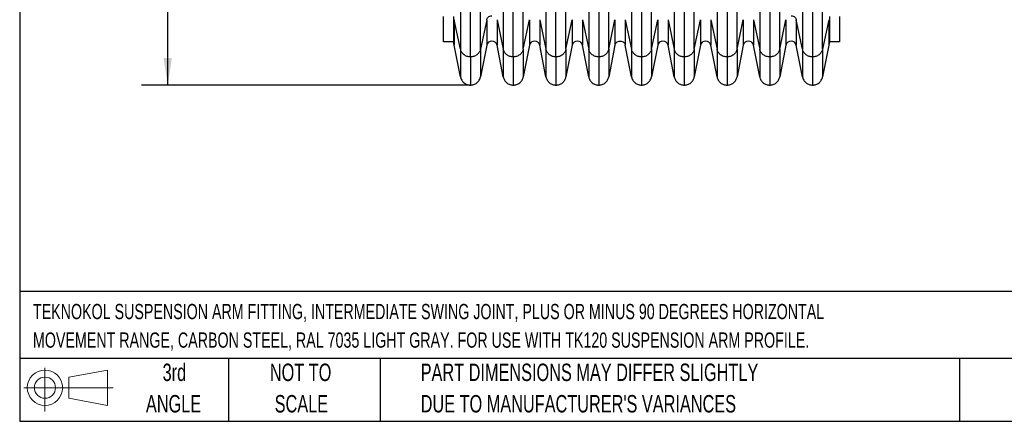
# Model space of a CAD drawing. Header units: millimetres. Extents: x 16 to 683, y 16 to 524.
# Tile 1 of 40: x 16 to 315, y 16 to 138. Entities that reach past the tile are written whole.
import ezdxf

# ---------------------------------------------------------------- set-up
doc = ezdxf.new("R2010")
doc.units = ezdxf.units.MM
doc.header["$LTSCALE"] = 2.5
doc.layers.add('DIMENSIONS', color=140, linetype='Continuous', lineweight=25)
doc.layers.add('TEXT', color=140, linetype='Continuous', lineweight=25)
doc.styles.add('SLDTEXTSTYLE0', font='TXT', dxfattribs={"width": 0.7})
doc.dimstyles.new('SLDDIMSTYLE0', dxfattribs={"dimtxt": 5.39502, "dimasz": 8.255, "dimexe": 0, "dimexo": 0.0625, "dimgap": 1.348755, "dimtad": 0, "dimtih": 1, "dimtoh": 1, "dimrnd": 1e-09, "dimzin": 4, "dimdsep": 46, "dimtxsty": 'SLDTEXTSTYLE0', "dimsah": 1, "dimcen": 0.09, "dimadec": 0, "dimazin": 1, "dimtfac": 1, "dimtofl": 0, "dimtmove": 0, "dimatfit": 3, "dimfxl": 0, "dimfrac": 2, "dimtolj": 1, "dimtzin": 12, "dimarcsym": 0})

# ---------------------------------------------------------------- blocks, each defined once
blk = doc.blocks.new('Block11')
at = {"color": 7, "linetype": 'Continuous', "lineweight": 18}
for p, q in [((6.47, 13.28), (6.47, 0)), ((13.7, 10.42), (25.44, 12.58)), ((25.44, 12.58), (25.44, 1.83)), ((13.7, 3.99), (13.7, 10.42)), ((0, 7.2), (27.18, 7.2)), ((13.7, 3.99), (25.44, 1.83))]:
    blk.add_line(p, q, dxfattribs=at)
for radius in [5.38, 3.21]:
    blk.add_circle((6.47, 7.2), radius, dxfattribs=at)
blk = doc.blocks.new('Block12')
at = {"color": 7, "linetype": 'Continuous'}
blk.add_blockref('Block11', (0, 0), dxfattribs=at)
blk = doc.blocks.new('_D')
at = {"layer": 'DIMENSIONS'}
for p, q in [((149.77, 334.06), (52.95, 334.06)), ((60.88, 334.06), (60.88, 256.29)), ((52.87, 246.5), (51.06, 246.5)), ((51.06, 246.5), (51.06, 237.93)), ((68.9, 246.5), (70.71, 246.5)), ((70.71, 246.5), (70.71, 237.93)), ((51.06, 237.93), (52.87, 237.93)), ((60.88, 118.06), (60.88, 236.72)), ((70.71, 237.93), (68.9, 237.93)), ((149.77, 118.06), (52.95, 118.06))]:
    blk.add_line(p, q, dxfattribs=at)
for points in [[(60.88, 334.06), (59.61, 325.8), (62.15, 325.8)], [(60.88, 118.06), (62.15, 126.31), (59.61, 126.31)]]:
    blk.add_solid(points, dxfattribs=at)
at = {"layer": 'DIMENSIONS', "char_height": 5.292, "attachment_point": 1, "style": 'SLDTEXTSTYLE0'}
for s, insert in [('216.0', (50.62, 254.53)), ('8.50', (52.87, 244.75))]:
    blk.add_mtext(s, dxfattribs=dict(at, insert=insert))

msp = doc.modelspace()

# ---------------------------------------------------------------- linework, layer by layer
for p, q in [((149.902, 152.552), (149.902, 128.97)), ((152.943, 126.631), (152.943, 152.029)), ((155.985, 128.97), (155.985, 152.552)), ((162.902, 152.552), (162.902, 128.97)), ((165.943, 126.631), (165.943, 152.029)), ((168.985, 128.97), (168.985, 152.552)), ((175.902, 152.552), (175.902, 128.97)), ((178.943, 126.631), (178.943, 152.029)), ((181.985, 128.97), (181.985, 152.552)), ((188.902, 152.552), (188.902, 128.97)), ((191.943, 152.029), (191.943, 126.631)), ((194.985, 128.97), (194.985, 152.552)), ((201.902, 152.552), (201.902, 128.97)), ((204.943, 152.029), (204.943, 126.631)), ((207.985, 128.97), (207.985, 152.552)), ((214.902, 152.552), (214.902, 128.97)), ((217.943, 152.029), (217.943, 126.631)), ((220.985, 128.97), (220.985, 152.552)), ((227.902, 152.552), (227.902, 128.97)), ((230.943, 152.029), (230.943, 126.631)), ((233.985, 128.97), (233.985, 152.552)), ((240.902, 152.552), (240.902, 128.97)), ((243.943, 152.029), (243.943, 126.631)), ((246.985, 128.97), (246.985, 152.552)), ((253.902, 152.552), (253.902, 128.97)), ((256.943, 152.029), (256.943, 126.631)), ((259.985, 128.97), (259.985, 152.552)), ((149.902, 128.97), (148.013, 137.947)), ((157.873, 137.947), (155.985, 128.97)), ((161.013, 137.947), (162.902, 128.97)), ((168.985, 128.97), (170.873, 137.947)), ((174.013, 137.947), (175.902, 128.97)), ((181.985, 128.97), (183.873, 137.947)), ((187.013, 137.947), (188.902, 128.97)), ((194.985, 128.97), (196.873, 137.947)), ((200.013, 137.947), (201.902, 128.97)), ((207.985, 128.97), (209.873, 137.947)), ((213.013, 137.947), (214.902, 128.97)), ((220.985, 128.97), (222.873, 137.947)), ((226.013, 137.947), (227.902, 128.97)), ((233.985, 128.97), (235.873, 137.947)), ((239.013, 137.947), (240.902, 128.97)), ((246.985, 128.97), (248.873, 137.947)), ((253.902, 128.97), (252.013, 137.947)), ((261.873, 137.947), (259.985, 128.97)), ((147.799, 131.26), (144.711, 131.26)), ((148.013, 130.169), (147.799, 131.26)), ((149.902, 120.562), (148.013, 130.169)), ((157.873, 130.169), (155.985, 120.562)), ((162.902, 120.562), (161.013, 130.169)), ((170.873, 130.169), (168.985, 120.562)), ((175.902, 120.562), (174.013, 130.169)), ((183.873, 130.169), (181.985, 120.562)), ((188.902, 120.562), (187.013, 130.169)), ((196.873, 130.169), (194.985, 120.562)), ((201.902, 120.562), (200.013, 130.169)), ((209.873, 130.169), (207.985, 120.562)), ((214.902, 120.562), (213.013, 130.169)), ((222.873, 130.169), (220.985, 120.562)), ((227.902, 120.562), (226.013, 130.169)), ((235.873, 130.169), (233.985, 120.562)), ((240.902, 120.562), (239.013, 130.169)), ((248.873, 130.169), (246.985, 120.562)), ((253.902, 120.562), (252.013, 130.169)), ((261.873, 130.169), (259.985, 120.562)), ((262.088, 131.26), (261.873, 130.169)), ((265.176, 131.26), (262.088, 131.26))]:
    msp.add_line(p, q)
for centre in [(159.443, 129.86), (172.443, 129.86), (185.443, 129.86), (211.443, 129.86), (224.443, 129.86), (237.443, 129.86), (250.443, 129.86)]:
    msp.add_arc(centre, 1.6, 11.12026, 168.87974)
for points, knots in [([(144.711, 131.26), (144.711, 131.261), (144.711, 131.263), (144.711, 131.278), (144.711, 131.302), (144.711, 131.335), (144.711, 131.379), (144.711, 131.432), (144.711, 131.494), (144.711, 131.567), (144.711, 131.649), (144.711, 131.74), (144.711, 131.841), (144.711, 131.952), (144.711, 132.072), (144.711, 132.203), (144.711, 132.342), (144.711, 132.492), (144.711, 132.651), (144.711, 132.819), (144.711, 132.997), (144.711, 133.185), (144.711, 133.383), (144.711, 133.59), (144.711, 133.807), (144.711, 134.033), (144.711, 134.269), (144.711, 134.515), (144.711, 134.77), (144.711, 135.035), (144.711, 135.31), (144.711, 135.594), (144.711, 135.888), (144.711, 136.191), (144.711, 136.505), (144.711, 136.827), (144.711, 137.16), (144.711, 137.502), (144.711, 137.853), (144.711, 138.215), (144.711, 138.585), (144.711, 138.84), (144.711, 138.967)], [0, 0, 0, 0, 0.0245087, 0.0490153, 0.0735221, 0.0980311, 0.1225446, 0.1470649, 0.1715939, 0.1961341, 0.2206875, 0.2452562, 0.2698426, 0.2944487, 0.3190768, 0.3437289, 0.3684073, 0.3931141, 0.4178513, 0.4426212, 0.4674259, 0.4922675, 0.517148, 0.5420697, 0.5670345, 0.5920445, 0.6171018, 0.6422085, 0.6673666, 0.692578, 0.7178449, 0.7431692, 0.7685529, 0.793998, 0.8195064, 0.8450801, 0.870721, 0.896431, 0.9222121, 0.948066, 0.9739947, 1, 1, 1, 1]), ([(147.799, 138.967), (147.799, 137.639), (147.799, 136.468), (147.799, 134.561), (147.799, 133.812), (147.799, 132.558), (147.799, 132.071), (147.799, 131.421), (147.799, 131.26), (147.799, 131.26)], [0.919103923, 0.919103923, 0.919103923, 0.919103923, 0.941260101, 0.941260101, 0.960116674, 0.960116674, 0.98002263, 0.98002263, 1, 1, 1, 1]), ([(148.013, 137.947), (148.013, 136.608), (148.013, 135.426), (148.013, 133.502), (148.013, 132.746), (148.013, 131.48), (148.013, 130.987), (148.013, 130.331), (148.013, 130.169), (148.013, 130.169)], [0.919103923, 0.919103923, 0.919103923, 0.919103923, 0.941260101, 0.941260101, 0.960116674, 0.960116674, 0.98002263, 0.98002263, 1, 1, 1, 1]), ([(157.873, 137.947), (157.899, 138.067), (157.942, 138.197), (158.085, 138.463), (158.184, 138.598), (158.451, 138.845), (158.619, 138.955), (159.005, 139.111), (159.224, 139.154), (159.443, 139.154)], [0, 0, 0, 0, 0.25, 0.25, 0.5, 0.5, 0.75, 0.75, 1, 1, 1, 1]), ([(157.873, 137.947), (157.873, 136.608), (157.873, 135.426), (157.873, 133.502), (157.873, 132.746), (157.873, 131.48), (157.873, 130.987), (157.873, 130.331), (157.873, 130.169), (157.873, 130.169)], [0.919103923, 0.919103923, 0.919103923, 0.919103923, 0.941260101, 0.941260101, 0.960116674, 0.960116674, 0.98002263, 0.98002263, 1, 1, 1, 1]), ([(161.013, 137.947), (161.013, 136.608), (161.013, 135.426), (161.013, 133.502), (161.013, 132.746), (161.013, 131.48), (161.013, 130.987), (161.013, 130.331), (161.013, 130.169), (161.013, 130.169)], [0.919103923, 0.919103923, 0.919103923, 0.919103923, 0.941260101, 0.941260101, 0.960116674, 0.960116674, 0.98002263, 0.98002263, 1, 1, 1, 1]), ([(170.873, 137.947), (170.873, 136.608), (170.873, 135.426), (170.873, 133.502), (170.873, 132.746), (170.873, 131.48), (170.873, 130.987), (170.873, 130.331), (170.873, 130.169), (170.873, 130.169)], [0.919103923, 0.919103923, 0.919103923, 0.919103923, 0.941260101, 0.941260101, 0.960116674, 0.960116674, 0.98002263, 0.98002263, 1, 1, 1, 1]), ([(174.013, 137.947), (174.013, 136.608), (174.013, 135.426), (174.013, 133.502), (174.013, 132.746), (174.013, 131.48), (174.013, 130.987), (174.013, 130.331), (174.013, 130.169), (174.013, 130.169)], [0.919103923, 0.919103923, 0.919103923, 0.919103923, 0.941260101, 0.941260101, 0.960116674, 0.960116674, 0.98002263, 0.98002263, 1, 1, 1, 1]), ([(183.873, 137.947), (183.873, 136.608), (183.873, 135.426), (183.873, 133.502), (183.873, 132.746), (183.873, 131.48), (183.873, 130.987), (183.873, 130.331), (183.873, 130.169), (183.873, 130.169)], [0.919103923, 0.919103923, 0.919103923, 0.919103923, 0.941260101, 0.941260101, 0.960116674, 0.960116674, 0.98002263, 0.98002263, 1, 1, 1, 1]), ([(187.013, 137.947), (187.013, 136.608), (187.013, 135.426), (187.013, 133.502), (187.013, 132.746), (187.013, 131.48), (187.013, 130.987), (187.013, 130.331), (187.013, 130.169), (187.013, 130.169)], [0.919103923, 0.919103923, 0.919103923, 0.919103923, 0.941260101, 0.941260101, 0.960116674, 0.960116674, 0.98002263, 0.98002263, 1, 1, 1, 1]), ([(196.873, 137.947), (196.873, 136.608), (196.873, 135.426), (196.873, 133.502), (196.873, 132.746), (196.873, 131.48), (196.873, 130.987), (196.873, 130.331), (196.873, 130.169), (196.873, 130.169)], [0.919103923, 0.919103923, 0.919103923, 0.919103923, 0.941260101, 0.941260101, 0.960116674, 0.960116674, 0.98002263, 0.98002263, 1, 1, 1, 1]), ([(200.013, 137.947), (200.013, 136.608), (200.013, 135.426), (200.013, 133.502), (200.013, 132.746), (200.013, 131.48), (200.013, 130.987), (200.013, 130.331), (200.013, 130.169), (200.013, 130.169)], [0.919103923, 0.919103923, 0.919103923, 0.919103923, 0.941260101, 0.941260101, 0.960116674, 0.960116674, 0.98002263, 0.98002263, 1, 1, 1, 1]), ([(209.873, 137.947), (209.873, 136.608), (209.873, 135.426), (209.873, 133.502), (209.873, 132.746), (209.873, 131.48), (209.873, 130.987), (209.873, 130.331), (209.873, 130.169), (209.873, 130.169)], [0.919103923, 0.919103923, 0.919103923, 0.919103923, 0.941260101, 0.941260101, 0.960116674, 0.960116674, 0.98002263, 0.98002263, 1, 1, 1, 1]), ([(213.013, 137.947), (213.013, 136.608), (213.013, 135.426), (213.013, 133.502), (213.013, 132.746), (213.013, 131.48), (213.013, 130.987), (213.013, 130.331), (213.013, 130.169), (213.013, 130.169)], [0.919103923, 0.919103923, 0.919103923, 0.919103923, 0.941260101, 0.941260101, 0.960116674, 0.960116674, 0.98002263, 0.98002263, 1, 1, 1, 1]), ([(222.873, 137.947), (222.873, 136.608), (222.873, 135.426), (222.873, 133.502), (222.873, 132.746), (222.873, 131.48), (222.873, 130.987), (222.873, 130.331), (222.873, 130.169), (222.873, 130.169)], [0.919103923, 0.919103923, 0.919103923, 0.919103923, 0.941260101, 0.941260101, 0.960116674, 0.960116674, 0.98002263, 0.98002263, 1, 1, 1, 1]), ([(226.013, 137.947), (226.013, 136.608), (226.013, 135.426), (226.013, 133.502), (226.013, 132.746), (226.013, 131.48), (226.013, 130.987), (226.013, 130.331), (226.013, 130.169), (226.013, 130.169)], [0.919103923, 0.919103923, 0.919103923, 0.919103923, 0.941260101, 0.941260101, 0.960116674, 0.960116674, 0.98002263, 0.98002263, 1, 1, 1, 1]), ([(235.873, 137.947), (235.873, 136.608), (235.873, 135.426), (235.873, 133.502), (235.873, 132.746), (235.873, 131.48), (235.873, 130.987), (235.873, 130.331), (235.873, 130.169), (235.873, 130.169)], [0.919103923, 0.919103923, 0.919103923, 0.919103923, 0.941260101, 0.941260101, 0.960116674, 0.960116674, 0.98002263, 0.98002263, 1, 1, 1, 1]), ([(239.013, 137.947), (239.013, 136.608), (239.013, 135.426), (239.013, 133.502), (239.013, 132.746), (239.013, 131.48), (239.013, 130.987), (239.013, 130.331), (239.013, 130.169), (239.013, 130.169)], [0.919103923, 0.919103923, 0.919103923, 0.919103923, 0.941260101, 0.941260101, 0.960116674, 0.960116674, 0.98002263, 0.98002263, 1, 1, 1, 1]), ([(248.873, 137.947), (248.873, 136.608), (248.873, 135.426), (248.873, 133.502), (248.873, 132.746), (248.873, 131.48), (248.873, 130.987), (248.873, 130.331), (248.873, 130.169), (248.873, 130.169)], [0.919103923, 0.919103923, 0.919103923, 0.919103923, 0.941260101, 0.941260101, 0.960116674, 0.960116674, 0.98002263, 0.98002263, 1, 1, 1, 1]), ([(250.443, 139.154), (250.663, 139.154), (250.881, 139.111), (251.268, 138.955), (251.436, 138.845), (251.702, 138.598), (251.802, 138.463), (251.945, 138.197), (251.988, 138.067), (252.013, 137.947)], [0, 0, 0, 0, 0.25, 0.25, 0.5, 0.5, 0.75, 0.75, 1, 1, 1, 1]), ([(252.013, 137.947), (252.013, 136.608), (252.013, 135.426), (252.013, 133.502), (252.013, 132.746), (252.013, 131.48), (252.013, 130.987), (252.013, 130.331), (252.013, 130.169), (252.013, 130.169)], [0.919103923, 0.919103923, 0.919103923, 0.919103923, 0.941260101, 0.941260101, 0.960116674, 0.960116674, 0.98002263, 0.98002263, 1, 1, 1, 1]), ([(261.873, 137.947), (261.873, 136.608), (261.873, 135.426), (261.873, 133.502), (261.873, 132.746), (261.873, 131.48), (261.873, 130.987), (261.873, 130.331), (261.873, 130.169), (261.873, 130.169)], [0.919103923, 0.919103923, 0.919103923, 0.919103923, 0.941260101, 0.941260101, 0.960116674, 0.960116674, 0.98002263, 0.98002263, 1, 1, 1, 1]), ([(262.088, 138.967), (262.088, 137.639), (262.088, 136.468), (262.088, 134.561), (262.088, 133.812), (262.088, 132.558), (262.088, 132.071), (262.088, 131.421), (262.088, 131.26), (262.088, 131.26)], [0.919103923, 0.919103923, 0.919103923, 0.919103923, 0.941260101, 0.941260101, 0.960116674, 0.960116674, 0.98002263, 0.98002263, 1, 1, 1, 1]), ([(265.176, 138.967), (265.176, 137.639), (265.176, 136.468), (265.176, 134.561), (265.176, 133.812), (265.176, 132.558), (265.176, 132.071), (265.176, 131.421), (265.176, 131.26), (265.176, 131.26)], [0.919103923, 0.919103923, 0.919103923, 0.919103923, 0.941260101, 0.941260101, 0.960116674, 0.960116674, 0.98002263, 0.98002263, 1, 1, 1, 1]), ([(152.943, 126.631), (152.615, 126.631), (152.267, 126.681), (151.589, 126.901), (151.26, 127.071), (150.688, 127.511), (150.446, 127.78), (150.084, 128.359), (149.965, 128.669), (149.902, 128.97)], [0, 0, 0, 0, 0.25, 0.25, 0.5, 0.5, 0.75, 0.75, 1, 1, 1, 1]), ([(149.902, 128.97), (149.902, 127.532), (149.902, 126.258), (149.902, 124.179), (149.902, 123.361), (149.902, 121.988), (149.902, 121.453), (149.902, 120.739), (149.902, 120.562), (149.902, 120.562)], [0.919103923, 0.919103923, 0.919103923, 0.919103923, 0.941260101, 0.941260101, 0.960116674, 0.960116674, 0.98002263, 0.98002263, 1, 1, 1, 1]), ([(155.985, 128.97), (155.922, 128.669), (155.802, 128.359), (155.441, 127.78), (155.199, 127.511), (154.627, 127.071), (154.298, 126.901), (153.62, 126.681), (153.272, 126.631), (152.943, 126.631)], [0, 0, 0, 0, 0.25, 0.25, 0.5, 0.5, 0.75, 0.75, 1, 1, 1, 1]), ([(155.985, 128.97), (155.985, 127.532), (155.985, 126.258), (155.985, 124.179), (155.985, 123.361), (155.985, 121.988), (155.985, 121.453), (155.985, 120.739), (155.985, 120.562), (155.985, 120.562)], [0.919103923, 0.919103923, 0.919103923, 0.919103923, 0.941260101, 0.941260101, 0.960116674, 0.960116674, 0.98002263, 0.98002263, 1, 1, 1, 1]), ([(165.943, 126.631), (165.615, 126.631), (165.267, 126.681), (164.589, 126.901), (164.26, 127.071), (163.688, 127.511), (163.446, 127.78), (163.084, 128.359), (162.965, 128.669), (162.902, 128.97)], [0, 0, 0, 0, 0.25, 0.25, 0.5, 0.5, 0.75, 0.75, 1, 1, 1, 1]), ([(162.902, 128.97), (162.902, 127.532), (162.902, 126.258), (162.902, 124.179), (162.902, 123.361), (162.902, 121.988), (162.902, 121.453), (162.902, 120.739), (162.902, 120.562), (162.902, 120.562)], [0.919103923, 0.919103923, 0.919103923, 0.919103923, 0.941260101, 0.941260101, 0.960116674, 0.960116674, 0.98002263, 0.98002263, 1, 1, 1, 1]), ([(168.985, 128.97), (168.922, 128.669), (168.802, 128.359), (168.441, 127.78), (168.199, 127.511), (167.627, 127.071), (167.298, 126.901), (166.62, 126.681), (166.272, 126.631), (165.943, 126.631)], [0, 0, 0, 0, 0.25, 0.25, 0.5, 0.5, 0.75, 0.75, 1, 1, 1, 1]), ([(168.985, 128.97), (168.985, 127.532), (168.985, 126.258), (168.985, 124.179), (168.985, 123.361), (168.985, 121.988), (168.985, 121.453), (168.985, 120.739), (168.985, 120.562), (168.985, 120.562)], [0.919103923, 0.919103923, 0.919103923, 0.919103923, 0.941260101, 0.941260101, 0.960116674, 0.960116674, 0.98002263, 0.98002263, 1, 1, 1, 1]), ([(178.943, 126.631), (178.615, 126.631), (178.267, 126.681), (177.589, 126.901), (177.26, 127.071), (176.688, 127.511), (176.446, 127.78), (176.084, 128.359), (175.965, 128.669), (175.902, 128.97)], [0, 0, 0, 0, 0.25, 0.25, 0.5, 0.5, 0.75, 0.75, 1, 1, 1, 1]), ([(175.902, 128.97), (175.902, 127.532), (175.902, 126.258), (175.902, 124.179), (175.902, 123.361), (175.902, 121.988), (175.902, 121.453), (175.902, 120.739), (175.902, 120.562), (175.902, 120.562)], [0.919103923, 0.919103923, 0.919103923, 0.919103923, 0.941260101, 0.941260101, 0.960116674, 0.960116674, 0.98002263, 0.98002263, 1, 1, 1, 1]), ([(181.985, 128.97), (181.922, 128.669), (181.802, 128.359), (181.441, 127.78), (181.199, 127.511), (180.627, 127.071), (180.298, 126.901), (179.62, 126.681), (179.272, 126.631), (178.943, 126.631)], [0, 0, 0, 0, 0.25, 0.25, 0.5, 0.5, 0.75, 0.75, 1, 1, 1, 1]), ([(181.985, 128.97), (181.985, 127.532), (181.985, 126.258), (181.985, 124.179), (181.985, 123.361), (181.985, 121.988), (181.985, 121.453), (181.985, 120.739), (181.985, 120.562), (181.985, 120.562)], [0.919103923, 0.919103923, 0.919103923, 0.919103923, 0.941260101, 0.941260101, 0.960116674, 0.960116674, 0.98002263, 0.98002263, 1, 1, 1, 1]), ([(191.943, 126.631), (191.615, 126.631), (191.267, 126.681), (190.589, 126.901), (190.26, 127.071), (189.688, 127.511), (189.446, 127.78), (189.084, 128.359), (188.965, 128.669), (188.902, 128.97)], [0, 0, 0, 0, 0.25, 0.25, 0.5, 0.5, 0.75, 0.75, 1, 1, 1, 1]), ([(188.902, 128.97), (188.902, 127.532), (188.902, 126.258), (188.902, 124.179), (188.902, 123.361), (188.902, 121.988), (188.902, 121.453), (188.902, 120.739), (188.902, 120.562), (188.902, 120.562)], [0.919103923, 0.919103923, 0.919103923, 0.919103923, 0.941260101, 0.941260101, 0.960116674, 0.960116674, 0.98002263, 0.98002263, 1, 1, 1, 1]), ([(194.985, 128.97), (194.922, 128.669), (194.802, 128.359), (194.441, 127.78), (194.199, 127.511), (193.627, 127.071), (193.298, 126.901), (192.62, 126.681), (192.272, 126.631), (191.943, 126.631)], [0, 0, 0, 0, 0.25, 0.25, 0.5, 0.5, 0.75, 0.75, 1, 1, 1, 1]), ([(194.985, 128.97), (194.985, 127.532), (194.985, 126.258), (194.985, 124.179), (194.985, 123.361), (194.985, 121.988), (194.985, 121.453), (194.985, 120.739), (194.985, 120.562), (194.985, 120.562)], [0.919103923, 0.919103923, 0.919103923, 0.919103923, 0.941260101, 0.941260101, 0.960116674, 0.960116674, 0.98002263, 0.98002263, 1, 1, 1, 1]), ([(196.873, 130.169), (196.899, 130.297), (196.942, 130.436), (197.085, 130.72), (197.184, 130.865), (197.451, 131.129), (197.619, 131.247), (198.005, 131.413), (198.224, 131.46), (198.663, 131.46), (198.881, 131.413), (199.268, 131.247), (199.436, 131.129), (199.702, 130.865), (199.802, 130.72), (199.945, 130.436), (199.988, 130.297), (200.013, 130.169)], [0, 0, 0, 0, 0.125, 0.125, 0.25, 0.25, 0.375, 0.375, 0.5, 0.5, 0.625, 0.625, 0.75, 0.75, 0.875, 0.875, 1, 1, 1, 1]), ([(204.943, 126.631), (204.615, 126.631), (204.267, 126.681), (203.589, 126.901), (203.26, 127.071), (202.688, 127.511), (202.446, 127.78), (202.084, 128.359), (201.965, 128.669), (201.902, 128.97)], [0, 0, 0, 0, 0.25, 0.25, 0.5, 0.5, 0.75, 0.75, 1, 1, 1, 1]), ([(201.902, 128.97), (201.902, 127.532), (201.902, 126.258), (201.902, 124.179), (201.902, 123.361), (201.902, 121.988), (201.902, 121.453), (201.902, 120.739), (201.902, 120.562), (201.902, 120.562)], [0.919103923, 0.919103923, 0.919103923, 0.919103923, 0.941260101, 0.941260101, 0.960116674, 0.960116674, 0.98002263, 0.98002263, 1, 1, 1, 1]), ([(207.985, 128.97), (207.922, 128.669), (207.802, 128.359), (207.441, 127.78), (207.199, 127.511), (206.627, 127.071), (206.298, 126.901), (205.62, 126.681), (205.272, 126.631), (204.943, 126.631)], [0, 0, 0, 0, 0.25, 0.25, 0.5, 0.5, 0.75, 0.75, 1, 1, 1, 1]), ([(207.985, 128.97), (207.985, 127.532), (207.985, 126.258), (207.985, 124.179), (207.985, 123.361), (207.985, 121.988), (207.985, 121.453), (207.985, 120.739), (207.985, 120.562), (207.985, 120.562)], [0.919103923, 0.919103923, 0.919103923, 0.919103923, 0.941260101, 0.941260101, 0.960116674, 0.960116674, 0.98002263, 0.98002263, 1, 1, 1, 1]), ([(217.943, 126.631), (217.615, 126.631), (217.267, 126.681), (216.589, 126.901), (216.26, 127.071), (215.688, 127.511), (215.446, 127.78), (215.084, 128.359), (214.965, 128.669), (214.902, 128.97)], [0, 0, 0, 0, 0.25, 0.25, 0.5, 0.5, 0.75, 0.75, 1, 1, 1, 1]), ([(214.902, 128.97), (214.902, 127.532), (214.902, 126.258), (214.902, 124.179), (214.902, 123.361), (214.902, 121.988), (214.902, 121.453), (214.902, 120.739), (214.902, 120.562), (214.902, 120.562)], [0.919103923, 0.919103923, 0.919103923, 0.919103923, 0.941260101, 0.941260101, 0.960116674, 0.960116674, 0.98002263, 0.98002263, 1, 1, 1, 1]), ([(220.985, 128.97), (220.922, 128.669), (220.802, 128.359), (220.441, 127.78), (220.199, 127.511), (219.627, 127.071), (219.298, 126.901), (218.62, 126.681), (218.272, 126.631), (217.943, 126.631)], [0, 0, 0, 0, 0.25, 0.25, 0.5, 0.5, 0.75, 0.75, 1, 1, 1, 1]), ([(220.985, 128.97), (220.985, 127.532), (220.985, 126.258), (220.985, 124.179), (220.985, 123.361), (220.985, 121.988), (220.985, 121.453), (220.985, 120.739), (220.985, 120.562), (220.985, 120.562)], [0.919103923, 0.919103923, 0.919103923, 0.919103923, 0.941260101, 0.941260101, 0.960116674, 0.960116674, 0.98002263, 0.98002263, 1, 1, 1, 1]), ([(230.943, 126.631), (230.615, 126.631), (230.267, 126.681), (229.589, 126.901), (229.26, 127.071), (228.688, 127.511), (228.446, 127.78), (228.084, 128.359), (227.965, 128.669), (227.902, 128.97)], [0, 0, 0, 0, 0.25, 0.25, 0.5, 0.5, 0.75, 0.75, 1, 1, 1, 1]), ([(227.902, 128.97), (227.902, 127.532), (227.902, 126.258), (227.902, 124.179), (227.902, 123.361), (227.902, 121.988), (227.902, 121.453), (227.902, 120.739), (227.902, 120.562), (227.902, 120.562)], [0.919103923, 0.919103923, 0.919103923, 0.919103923, 0.941260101, 0.941260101, 0.960116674, 0.960116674, 0.98002263, 0.98002263, 1, 1, 1, 1]), ([(233.985, 128.97), (233.922, 128.669), (233.802, 128.359), (233.441, 127.78), (233.199, 127.511), (232.627, 127.071), (232.298, 126.901), (231.62, 126.681), (231.272, 126.631), (230.943, 126.631)], [0, 0, 0, 0, 0.25, 0.25, 0.5, 0.5, 0.75, 0.75, 1, 1, 1, 1]), ([(233.985, 128.97), (233.985, 127.532), (233.985, 126.258), (233.985, 124.179), (233.985, 123.361), (233.985, 121.988), (233.985, 121.453), (233.985, 120.739), (233.985, 120.562), (233.985, 120.562)], [0.919103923, 0.919103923, 0.919103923, 0.919103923, 0.941260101, 0.941260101, 0.960116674, 0.960116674, 0.98002263, 0.98002263, 1, 1, 1, 1]), ([(243.943, 126.631), (243.615, 126.631), (243.267, 126.681), (242.589, 126.901), (242.26, 127.071), (241.688, 127.511), (241.446, 127.78), (241.084, 128.359), (240.965, 128.669), (240.902, 128.97)], [0, 0, 0, 0, 0.25, 0.25, 0.5, 0.5, 0.75, 0.75, 1, 1, 1, 1]), ([(240.902, 128.97), (240.902, 127.532), (240.902, 126.258), (240.902, 124.179), (240.902, 123.361), (240.902, 121.988), (240.902, 121.453), (240.902, 120.739), (240.902, 120.562), (240.902, 120.562)], [0.919103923, 0.919103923, 0.919103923, 0.919103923, 0.941260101, 0.941260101, 0.960116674, 0.960116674, 0.98002263, 0.98002263, 1, 1, 1, 1]), ([(246.985, 128.97), (246.922, 128.669), (246.802, 128.359), (246.441, 127.78), (246.199, 127.511), (245.627, 127.071), (245.298, 126.901), (244.62, 126.681), (244.272, 126.631), (243.943, 126.631)], [0, 0, 0, 0, 0.25, 0.25, 0.5, 0.5, 0.75, 0.75, 1, 1, 1, 1]), ([(246.985, 128.97), (246.985, 127.532), (246.985, 126.258), (246.985, 124.179), (246.985, 123.361), (246.985, 121.988), (246.985, 121.453), (246.985, 120.739), (246.985, 120.562), (246.985, 120.562)], [0.919103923, 0.919103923, 0.919103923, 0.919103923, 0.941260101, 0.941260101, 0.960116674, 0.960116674, 0.98002263, 0.98002263, 1, 1, 1, 1]), ([(256.943, 126.631), (256.615, 126.631), (256.267, 126.681), (255.589, 126.901), (255.26, 127.071), (254.688, 127.511), (254.446, 127.78), (254.084, 128.359), (253.965, 128.669), (253.902, 128.97)], [0, 0, 0, 0, 0.25, 0.25, 0.5, 0.5, 0.75, 0.75, 1, 1, 1, 1]), ([(253.902, 128.97), (253.902, 127.532), (253.902, 126.258), (253.902, 124.179), (253.902, 123.361), (253.902, 121.988), (253.902, 121.453), (253.902, 120.739), (253.902, 120.562), (253.902, 120.562)], [0.919103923, 0.919103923, 0.919103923, 0.919103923, 0.941260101, 0.941260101, 0.960116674, 0.960116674, 0.98002263, 0.98002263, 1, 1, 1, 1]), ([(259.985, 128.97), (259.922, 128.669), (259.802, 128.359), (259.441, 127.78), (259.199, 127.511), (258.627, 127.071), (258.298, 126.901), (257.62, 126.681), (257.272, 126.631), (256.943, 126.631)], [0, 0, 0, 0, 0.25, 0.25, 0.5, 0.5, 0.75, 0.75, 1, 1, 1, 1]), ([(259.985, 128.97), (259.985, 127.532), (259.985, 126.258), (259.985, 124.179), (259.985, 123.361), (259.985, 121.988), (259.985, 121.453), (259.985, 120.739), (259.985, 120.562), (259.985, 120.562)], [0.919103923, 0.919103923, 0.919103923, 0.919103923, 0.941260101, 0.941260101, 0.960116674, 0.960116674, 0.98002263, 0.98002263, 1, 1, 1, 1]), ([(152.943, 126.631), (152.943, 125.167), (152.943, 123.87), (152.943, 121.751), (152.943, 120.916), (152.943, 119.516), (152.943, 118.969), (152.943, 118.241), (152.943, 118.06), (152.943, 118.06)], [0.919103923, 0.919103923, 0.919103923, 0.919103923, 0.941260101, 0.941260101, 0.960116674, 0.960116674, 0.98002263, 0.98002263, 1, 1, 1, 1]), ([(165.943, 126.631), (165.943, 125.167), (165.943, 123.87), (165.943, 121.751), (165.943, 120.916), (165.943, 119.516), (165.943, 118.969), (165.943, 118.241), (165.943, 118.06), (165.943, 118.06)], [0.919103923, 0.919103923, 0.919103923, 0.919103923, 0.941260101, 0.941260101, 0.960116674, 0.960116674, 0.98002263, 0.98002263, 1, 1, 1, 1]), ([(178.943, 126.631), (178.943, 125.167), (178.943, 123.87), (178.943, 121.751), (178.943, 120.916), (178.943, 119.516), (178.943, 118.969), (178.943, 118.241), (178.943, 118.06), (178.943, 118.06)], [0.919103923, 0.919103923, 0.919103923, 0.919103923, 0.941260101, 0.941260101, 0.960116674, 0.960116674, 0.98002263, 0.98002263, 1, 1, 1, 1]), ([(191.943, 126.631), (191.943, 125.167), (191.943, 123.87), (191.943, 121.751), (191.943, 120.916), (191.943, 119.516), (191.943, 118.969), (191.943, 118.241), (191.943, 118.06), (191.943, 118.06)], [0.919103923, 0.919103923, 0.919103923, 0.919103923, 0.941260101, 0.941260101, 0.960116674, 0.960116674, 0.98002263, 0.98002263, 1, 1, 1, 1]), ([(204.943, 126.631), (204.943, 125.167), (204.943, 123.87), (204.943, 121.751), (204.943, 120.916), (204.943, 119.516), (204.943, 118.969), (204.943, 118.241), (204.943, 118.06), (204.943, 118.06)], [0.919103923, 0.919103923, 0.919103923, 0.919103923, 0.941260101, 0.941260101, 0.960116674, 0.960116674, 0.98002263, 0.98002263, 1, 1, 1, 1]), ([(217.943, 126.631), (217.943, 125.167), (217.943, 123.87), (217.943, 121.751), (217.943, 120.916), (217.943, 119.516), (217.943, 118.969), (217.943, 118.241), (217.943, 118.06), (217.943, 118.06)], [0.919103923, 0.919103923, 0.919103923, 0.919103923, 0.941260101, 0.941260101, 0.960116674, 0.960116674, 0.98002263, 0.98002263, 1, 1, 1, 1]), ([(230.943, 126.631), (230.943, 125.167), (230.943, 123.87), (230.943, 121.751), (230.943, 120.916), (230.943, 119.516), (230.943, 118.969), (230.943, 118.241), (230.943, 118.06), (230.943, 118.06)], [0.919103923, 0.919103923, 0.919103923, 0.919103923, 0.941260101, 0.941260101, 0.960116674, 0.960116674, 0.98002263, 0.98002263, 1, 1, 1, 1]), ([(243.943, 126.631), (243.943, 125.167), (243.943, 123.87), (243.943, 121.751), (243.943, 120.916), (243.943, 119.516), (243.943, 118.969), (243.943, 118.241), (243.943, 118.06), (243.943, 118.06)], [0.919103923, 0.919103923, 0.919103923, 0.919103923, 0.941260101, 0.941260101, 0.960116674, 0.960116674, 0.98002263, 0.98002263, 1, 1, 1, 1]), ([(256.943, 126.631), (256.943, 125.167), (256.943, 123.87), (256.943, 121.751), (256.943, 120.916), (256.943, 119.516), (256.943, 118.969), (256.943, 118.241), (256.943, 118.06), (256.943, 118.06)], [0.919103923, 0.919103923, 0.919103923, 0.919103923, 0.941260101, 0.941260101, 0.960116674, 0.960116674, 0.98002263, 0.98002263, 1, 1, 1, 1]), ([(149.902, 120.562), (149.965, 120.24), (150.084, 119.909), (150.446, 119.289), (150.688, 119.001), (151.26, 118.531), (151.589, 118.348), (152.267, 118.113), (152.615, 118.06), (152.943, 118.06)], [0, 0, 0, 0, 0.25, 0.25, 0.5, 0.5, 0.75, 0.75, 1, 1, 1, 1]), ([(152.943, 118.06), (153.272, 118.06), (153.62, 118.113), (154.298, 118.348), (154.627, 118.531), (155.199, 119.001), (155.441, 119.289), (155.802, 119.909), (155.922, 120.24), (155.985, 120.562)], [0, 0, 0, 0, 0.25, 0.25, 0.5, 0.5, 0.75, 0.75, 1, 1, 1, 1]), ([(162.902, 120.562), (162.965, 120.24), (163.084, 119.909), (163.446, 119.289), (163.688, 119.001), (164.26, 118.531), (164.589, 118.348), (165.267, 118.113), (165.615, 118.06), (165.943, 118.06)], [0, 0, 0, 0, 0.25, 0.25, 0.5, 0.5, 0.75, 0.75, 1, 1, 1, 1]), ([(165.943, 118.06), (166.272, 118.06), (166.62, 118.113), (167.298, 118.348), (167.627, 118.531), (168.199, 119.001), (168.441, 119.289), (168.802, 119.909), (168.922, 120.24), (168.985, 120.562)], [0, 0, 0, 0, 0.25, 0.25, 0.5, 0.5, 0.75, 0.75, 1, 1, 1, 1]), ([(175.902, 120.562), (175.965, 120.24), (176.084, 119.909), (176.446, 119.289), (176.688, 119.001), (177.26, 118.531), (177.589, 118.348), (178.267, 118.113), (178.615, 118.06), (178.943, 118.06)], [0, 0, 0, 0, 0.25, 0.25, 0.5, 0.5, 0.75, 0.75, 1, 1, 1, 1]), ([(178.943, 118.06), (179.272, 118.06), (179.62, 118.113), (180.298, 118.348), (180.627, 118.531), (181.199, 119.001), (181.441, 119.289), (181.802, 119.909), (181.922, 120.24), (181.985, 120.562)], [0, 0, 0, 0, 0.25, 0.25, 0.5, 0.5, 0.75, 0.75, 1, 1, 1, 1]), ([(188.902, 120.562), (188.965, 120.24), (189.084, 119.909), (189.446, 119.289), (189.688, 119.001), (190.26, 118.531), (190.589, 118.348), (191.267, 118.113), (191.615, 118.06), (191.943, 118.06)], [0, 0, 0, 0, 0.25, 0.25, 0.5, 0.5, 0.75, 0.75, 1, 1, 1, 1]), ([(191.943, 118.06), (192.272, 118.06), (192.62, 118.113), (193.298, 118.348), (193.627, 118.531), (194.199, 119.001), (194.441, 119.289), (194.802, 119.909), (194.922, 120.24), (194.985, 120.562)], [0, 0, 0, 0, 0.25, 0.25, 0.5, 0.5, 0.75, 0.75, 1, 1, 1, 1]), ([(201.902, 120.562), (201.965, 120.24), (202.084, 119.909), (202.446, 119.289), (202.688, 119.001), (203.26, 118.531), (203.589, 118.348), (204.267, 118.113), (204.615, 118.06), (204.943, 118.06)], [0, 0, 0, 0, 0.25, 0.25, 0.5, 0.5, 0.75, 0.75, 1, 1, 1, 1]), ([(204.943, 118.06), (205.272, 118.06), (205.62, 118.113), (206.298, 118.348), (206.627, 118.531), (207.199, 119.001), (207.441, 119.289), (207.802, 119.909), (207.922, 120.24), (207.985, 120.562)], [0, 0, 0, 0, 0.25, 0.25, 0.5, 0.5, 0.75, 0.75, 1, 1, 1, 1]), ([(214.902, 120.562), (214.965, 120.24), (215.084, 119.909), (215.446, 119.289), (215.688, 119.001), (216.26, 118.531), (216.589, 118.348), (217.267, 118.113), (217.615, 118.06), (217.943, 118.06)], [0, 0, 0, 0, 0.25, 0.25, 0.5, 0.5, 0.75, 0.75, 1, 1, 1, 1]), ([(217.943, 118.06), (218.272, 118.06), (218.62, 118.113), (219.298, 118.348), (219.627, 118.531), (220.199, 119.001), (220.441, 119.289), (220.802, 119.909), (220.922, 120.24), (220.985, 120.562)], [0, 0, 0, 0, 0.25, 0.25, 0.5, 0.5, 0.75, 0.75, 1, 1, 1, 1]), ([(227.902, 120.562), (227.965, 120.24), (228.084, 119.909), (228.446, 119.289), (228.688, 119.001), (229.26, 118.531), (229.589, 118.348), (230.267, 118.113), (230.615, 118.06), (230.943, 118.06)], [0, 0, 0, 0, 0.25, 0.25, 0.5, 0.5, 0.75, 0.75, 1, 1, 1, 1]), ([(230.943, 118.06), (231.272, 118.06), (231.62, 118.113), (232.298, 118.348), (232.627, 118.531), (233.199, 119.001), (233.441, 119.289), (233.802, 119.909), (233.922, 120.24), (233.985, 120.562)], [0, 0, 0, 0, 0.25, 0.25, 0.5, 0.5, 0.75, 0.75, 1, 1, 1, 1]), ([(240.902, 120.562), (240.965, 120.24), (241.084, 119.909), (241.446, 119.289), (241.688, 119.001), (242.26, 118.531), (242.589, 118.348), (243.267, 118.113), (243.615, 118.06), (243.943, 118.06)], [0, 0, 0, 0, 0.25, 0.25, 0.5, 0.5, 0.75, 0.75, 1, 1, 1, 1]), ([(243.943, 118.06), (244.272, 118.06), (244.62, 118.113), (245.298, 118.348), (245.627, 118.531), (246.199, 119.001), (246.441, 119.289), (246.802, 119.909), (246.922, 120.24), (246.985, 120.562)], [0, 0, 0, 0, 0.25, 0.25, 0.5, 0.5, 0.75, 0.75, 1, 1, 1, 1]), ([(253.902, 120.562), (253.965, 120.24), (254.084, 119.909), (254.446, 119.289), (254.688, 119.001), (255.26, 118.531), (255.589, 118.348), (256.267, 118.113), (256.615, 118.06), (256.943, 118.06)], [0, 0, 0, 0, 0.25, 0.25, 0.5, 0.5, 0.75, 0.75, 1, 1, 1, 1]), ([(256.943, 118.06), (257.272, 118.06), (257.62, 118.113), (258.298, 118.348), (258.627, 118.531), (259.199, 119.001), (259.441, 119.289), (259.802, 119.909), (259.922, 120.24), (259.985, 120.562)], [0, 0, 0, 0, 0.25, 0.25, 0.5, 0.5, 0.75, 0.75, 1, 1, 1, 1])]:
    msp.add_open_spline(points, degree=3, knots=knots)
at = {"layer": 'DIMENSIONS'}
msp.add_line((152.943, 118.06), (149.778, 118.06), dxfattribs=at)
at = {"layer": 'TEXT'}
for p, q in [((15.875, 523.875), (15.875, 15.875)), ((682.625, 55.315), (15.875, 55.315)), ((682.625, 34.925), (15.875, 34.925)), ((79.375, 34.925), (79.375, 15.875)), ((125.529, 34.925), (125.529, 15.875)), ((301.616, 34.925), (301.616, 15.875)), ((15.875, 15.875), (682.625, 15.875))]:
    msp.add_line(p, q, dxfattribs=at)

# ---------------------------------------------------------------- block references
msp.add_blockref('Block12', (17.095, 18.885), dxfattribs=at)

# ---------------------------------------------------------------- texts
at = {"layer": 'TEXT', "style": 'SLDTEXTSTYLE0'}
for s, insert, char_height, attachment_point in [('TEKNOKOL SUSPENSION ARM FITTING, INTERMEDIATE SWING JOINT, PLUS OR MINUS 90 DEGREES HORIZONTAL', (19.914, 51.551), 4.63021, 1), ('MOVEMENT RANGE, CARBON STEEL, RAL 7035 LIGHT GRAY. FOR USE WITH TK120 SUSPENSION ARM PROFILE.', (19.914, 42.877), 4.63021, 1), ('3rd', (62.906, 33.41), 5.2917, 2), ('NOT TO', (101.289, 33.41), 5.2917, 2), ('PART DIMENSIONS MAY DIFFER SLIGHTLY', (137.798, 33.41), 5.29167, 1), ("DUE TO MANUFACTURER'S VARIANCES", (137.798, 23.854), 5.29167, 1), ('ANGLE', (62.662, 23.854), 5.2917, 2), ('SCALE', (101.53, 23.854), 5.2917, 2)]:
    msp.add_mtext(s, dxfattribs=dict(at, insert=insert, char_height=char_height, attachment_point=attachment_point))

# ---------------------------------------------------------------- dimensions: what is measured, and where the dimension line sits
at = {"layer": 'DIMENSIONS'}
dim = msp.add_linear_dim(base=(60.884, 118.06), p1=(152.943, 334.06), p2=(152.943, 118.06), angle=90, dimstyle='SLDDIMSTYLE0', dxfattribs=at)
dim.commit()
dim.dimension.update_dxf_attribs({"geometry": '_D', "text_midpoint": (60.884, 246.504), "dimtype": 160})

doc.saveas('drawing.dxf')
